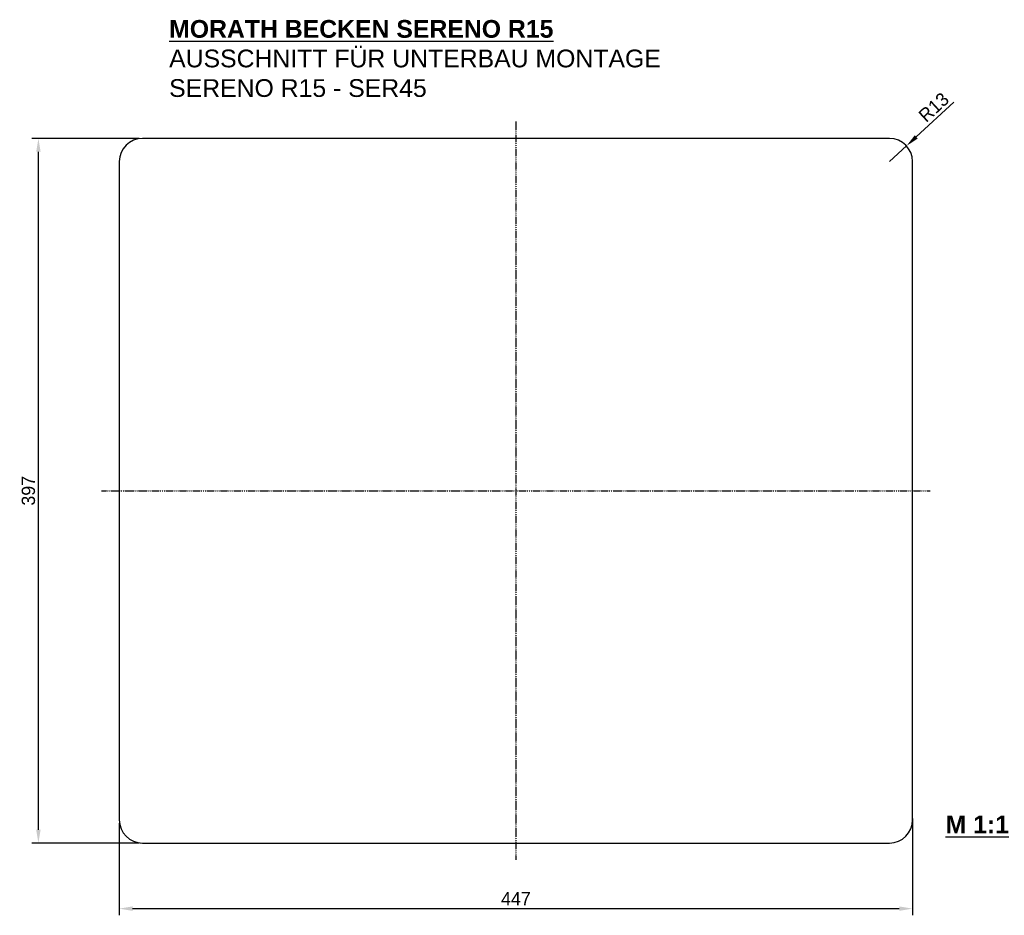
# Model space of a CAD drawing. Extents: x -280 to 275, y 63 to 567.
import ezdxf

# ---------------------------------------------------------------- set-up
doc = ezdxf.new("R2010")
doc.units = 0
doc.header["$MEASUREMENT"] = 0
doc.linetypes.add('STRICHPUNKT', pattern=[1, 0.5, -0.25, 0, -0.25])
doc.layers.get('0').update_dxf_attribs({"linetype": 'CONTINUOUS'})
doc.layers.get('DEFPOINTS').update_dxf_attribs({"linetype": 'CONTINUOUS'})
doc.layers.add('ACHSEN', color=4, linetype='STRICHPUNKT')
doc.dimstyles.new('ISO-25', dxfattribs={"dimtxt": 2.5, "dimasz": 2.5, "dimexe": 1.25, "dimexo": 0.625, "dimtad": 1, "dimdec": 4, "dimdsep": 46, "dimtxsty": 'Standard', "dimcen": 2.5, "dimadec": 0, "dimazin": 0, "dimtfac": 1, "dimtdec": 4, "dimtmove": 2, "dimatfit": 3, "dimfxl": 1, "dimtolj": 1, "dimarcsym": 0})
doc.dimstyles.get("Standard").update_dxf_attribs({"dimtxt": 0.18, "dimasz": 0.18, "dimexe": 0.18, "dimexo": 0.0625, "dimgap": 0.09, "dimtad": 0, "dimtih": 1, "dimtoh": 1, "dimdec": 4, "dimzin": 0, "dimdsep": 46, "dimtxsty": 'Standard', "dimcen": 0.09, "dimadec": 0, "dimazin": 0, "dimtfac": 1, "dimtdec": 4, "dimtofl": 0, "dimtmove": 0, "dimatfit": 3, "dimfxl": 1, "dimtolj": 1, "dimtzin": 0, "dimarcsym": 0})

# ---------------------------------------------------------------- blocks, each defined once
blk = doc.blocks.new('*D20')
at = {"color": 0, "lineweight": -2, "transparency": 16777216}
for p, q in [((222.98, 117.23), (222.98, 62.6)), ((-224.02, 114.45), (-224.02, 62.6)), ((-216.52, 66.35), (215.48, 66.35))]:
    blk.add_line(p, q, dxfattribs=at)
at = {"color": 0, "transparency": 16777216}
for points in [[(-216.52, 67.6), (-216.52, 65.1), (-224.02, 66.35)], [(215.48, 67.6), (215.48, 65.1), (222.98, 66.35)]]:
    blk.add_solid(points, dxfattribs=at)
at = {"layer": 'DEFPOINTS', "color": 0, "transparency": 16777216}
for p in [(222.98, 119.11), (-224.02, 116.32), (222.98, 66.35)]:
    blk.add_point(p, dxfattribs=at)
at = {"color": 0, "transparency": 16777216, "insert": (-0.52, 71.97), "char_height": 7.5, "attachment_point": 5}
blk.add_mtext('\\A1;447', dxfattribs=at)
blk = doc.blocks.new('*D19')
at = {"color": 0, "lineweight": -2, "transparency": 16777216}
for p, q in [((-212.9, 500.32), (-273.35, 500.32)), ((-269.6, 110.82), (-269.6, 492.82)), ((-212.9, 103.32), (-273.35, 103.32))]:
    blk.add_line(p, q, dxfattribs=at)
at = {"color": 0, "transparency": 16777216}
for points in [[(-270.85, 492.82), (-268.35, 492.82), (-269.6, 500.32)], [(-270.85, 110.82), (-268.35, 110.82), (-269.6, 103.32)]]:
    blk.add_solid(points, dxfattribs=at)
at = {"layer": 'DEFPOINTS', "color": 0, "transparency": 16777216}
for p in [(-269.6, 500.32), (-211.02, 500.32), (-211.02, 103.32)]:
    blk.add_point(p, dxfattribs=at)
at = {"color": 0, "transparency": 16777216, "insert": (-275.22, 301.82), "char_height": 7.5, "attachment_point": 5, "rotation": 90}
blk.add_mtext('\\A1;397', dxfattribs=at)
blk = doc.blocks.new('*U13')
at = {"color": 0}
blk.add_text('R13', height=7.5, rotation=42.666, dxfattribs=at).set_placement((230.68, 508.95))
blk = doc.blocks.new('*D12')
at = {"color": 0}
for p, q in [((246.19, 520.7), (225.05, 501.21)), ((209.98, 487.32), (219.54, 496.13))]:
    blk.add_line(p, q, dxfattribs=at)
blk.add_solid([(224.21, 502.13), (225.9, 500.3), (219.54, 496.13)], dxfattribs=at)
at = {"layer": 'DEFPOINTS', "color": 0}
for p in [(219.54, 496.13), (209.98, 487.32)]:
    blk.add_point(p, dxfattribs=at)
blk.add_blockref('*U13', (0, 0))

msp = doc.modelspace()

# ---------------------------------------------------------------- linework, layer by layer
msp.add_lwpolyline([(-224.02088, 116.32103, 0.414213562), (-211.02088, 103.32103), (209.97912, 103.32103, 0.414213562), (222.97912, 116.32103), (222.97912, 487.32103, 0.414213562), (209.97912, 500.32103), (-211.02088, 500.32103, 0.414213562), (-224.02088, 487.32103)], format="xyb", close=True)
at = {"layer": 'ACHSEN'}
for p, q in [((-0.52088, 509.82103), (-0.52088, 93.82103)), ((-234.02088, 301.82103), (232.97912, 301.82103))]:
    msp.add_line(p, q, dxfattribs=at)

# ---------------------------------------------------------------- texts
at = {"char_height": 10, "attachment_point": 1}
for s, insert in [('{\\fArial|b1|i0|c0|p34;\\LMORATH BECKEN SERENO R15\\fArial|b0|i0|c0|p34;\\l ^JAUSSCHNITT FÜR UNTERBAU MONTAGE\\PSERENO R15 - SER45}', (-195.9411, 567.08782)), ('{\\fArial|b1|i0|c0|p34;\\LM 1:1}', (241.60663, 118.77525))]:
    msp.add_mtext_dynamic_manual_height_columns(s, width=296.6204082, gutter_width=12.5, heights=[0], dxfattribs=dict(at, insert=insert))

# ---------------------------------------------------------------- dimensions: what is measured, and where the dimension line sits
dim = msp.add_radius_dim(center=(209.97912, 487.32103), mpoint=(219.53824, 496.13143), dimstyle='Standard', override={"dimscale": 3})
dim.commit()
dim.dimension.update_dxf_attribs({"geometry": '*D12', "text_midpoint": (234.56856, 517.63424)})
dim = msp.add_linear_dim(base=(-269.59796, 500.32103), p1=(-211.02088, 103.32103), p2=(-211.02088, 500.32103), angle=90, dimstyle='ISO-25', override={"dimscale": 3, "dimtmove": 0, "dimtzin": 0})
dim.commit()
dim.dimension.update_dxf_attribs({"geometry": '*D19', "text_midpoint": (-269.59796, 301.82103), "dimtype": 160})
dim = msp.add_linear_dim(base=(222.97912, 66.34516), p1=(-224.02088, 116.32103), p2=(222.97912, 119.10506), dimstyle='ISO-25', override={"dimscale": 3, "dimtmove": 0, "dimtzin": 0})
dim.commit()
dim.dimension.update_dxf_attribs({"geometry": '*D20', "text_midpoint": (-0.52088, 71.97016)})

doc.saveas('drawing.dxf')
